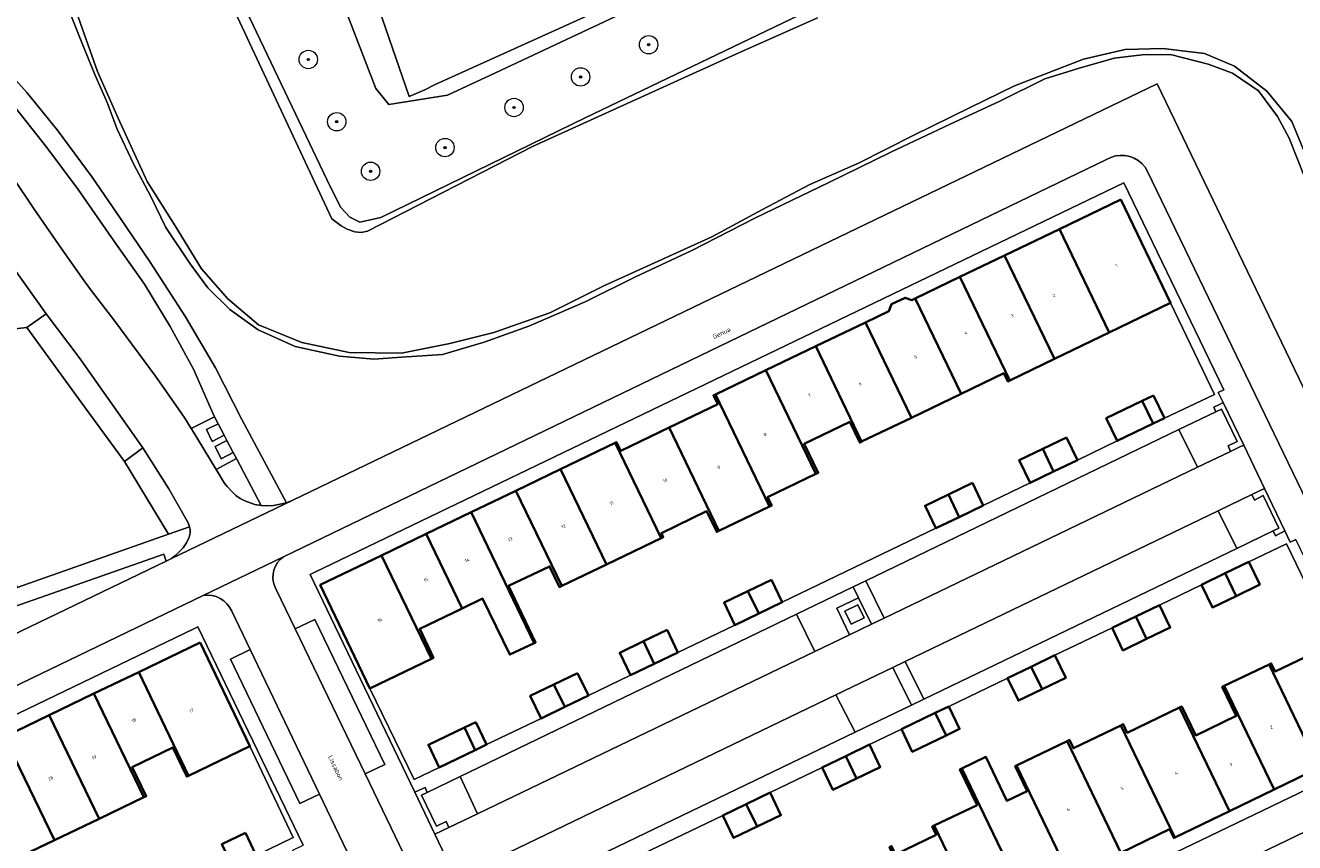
# Model space of a CAD drawing. Header units: metres. Extents: x 131489 to 134032, y 502353 to 503606.
# Tile 57 of 90: x 133123 to 133261, y 502886 to 502975. Entities that reach past the tile are written whole.
import ezdxf
from ezdxf.enums import TextEntityAlignment as Align

# ---------------------------------------------------------------- set-up
doc = ezdxf.new("R2010")
doc.units = ezdxf.units.M
for name, color, linetype, lineweight in [('B-WE-GR-BEPLANTING_CULTUUR_HEESTERS-GV', 90, 'Continuous', 18), ('B-WE-GR-BOOM-S', 92, 'Continuous', 25), ('B-WE-GR-GRAS-GV', 60, 'Continuous', 13), ('B-WE-IE-TERREINAFSCHEIDING_KUNSTMATIG_MUUR-GV', 90, 'Continuous', 18), ('B-WE-OG-BEBOUWING-GV', 7, 'Continuous', 35), ('B-WE-OG-BEBOUWING-T18', 1, 'Continuous', 18), ('B-WE-OG-TERREIN_CULTUURSCHEIDING-GV', 7, 'Continuous', 18), ('B-WE-OG-TERREIN_ERF-GV', 7, 'Continuous', 18), ('B-WE-OG-TOPOGRAFIE-T18', 1, 'Continuous', 18), ('B-WE-OG-WATER_SLOOT-GV', 120, 'Continuous', 18), ('B-WE-VH-VERHARDING_ASFALT-GV', 252, 'Continuous', 18), ('B-WE-VH-VERHARDING_BEDRIJFSVLOERPLAAT-GV', 252, 'Continuous', 18), ('B-WE-VH-VERHARDING_BETONSTRAATSTEEN-GV', 252, 'Continuous', 18), ('B-WE-VH-VERHARDING_STRAATBAKSTEEN-GV', 252, 'Continuous', 18), ('B-WE-VH-VERHARDING_TEGEL-GV', 252, 'Continuous', 18)]:
    doc.layers.add(name, color=color, linetype=linetype, lineweight=lineweight)
doc.styles.add('NLCS-ISO-M200-T18', font='NLCS-ISO.ttf', dxfattribs={"height": 0.36})
doc.styles.add('NLCS-ISO-M200-T25', font='NLCS-ISO.ttf', dxfattribs={"height": 0.5})

# ---------------------------------------------------------------- blocks, each defined once
blk = doc.blocks.new('SGR-BOOM_01-SO')
at = {"linetype": 'ByBlock', "lineweight": 18}
h = blk.add_hatch(color=0, dxfattribs=at)
h.dxf.hatch_style = 1
edge = h.paths.add_edge_path()
edge.add_arc((0, 0), 0.25, 0, 360)
at = {"color": 0, "linetype": 'ByBlock', "lineweight": 18}
for radius in [2, 0.25]:
    blk.add_circle((0, 0), radius, dxfattribs=at)

msp = doc.modelspace()

# ---------------------------------------------------------------- linework, layer by layer
at = {"layer": 'B-WE-GR-BEPLANTING_CULTUUR_HEESTERS-GV', "flags": 128}
for points in [[(133137.136, 502998.62), (133156.645, 502957.702), (133157.764, 502955.484), (133158.712, 502954.438), (133159.819, 502953.903), (133162.108, 502954.398), (133184.312, 502965.25), (133212.969, 502979.024)], [(133213.65, 502988.529), (133174.561, 502970.166), (133169.36, 502967.723), (133162.958, 502966.696), (133161.549, 502968.434), (133156.913, 502980.526)]]:
    msp.add_lwpolyline(points, dxfattribs=at)
at = {"layer": 'B-WE-GR-GRAS-GV', "flags": 128}
for points in [[(133189.473, 503018.695), (133200.088, 503022.676), (133206.627, 503019.894), (133210.555, 503026.436), (133222.679, 503030.842), (133231.805, 503026.929), (133232.824, 503026.079), (133235.185, 503023.27), (133241.931, 503005.932), (133241.754, 503003.311), (133233.638, 503000), (133233.064, 502999.766), (133232.51, 502998.934), (133215.814, 502990.528), (133167.946, 502968.84), (133166.878, 502968.315), (133165.182, 502967.579), (133154.026, 503000), (133152.341, 503004.898), (133159.454, 503007.755), (133166.68, 503004.538), (133169.888, 503011.384), (133179.595, 503014.959), (133185.882, 503012.249)], [(133189.473, 503018.695), (133185.882, 503012.249), (133179.595, 503014.959), (133169.888, 503011.384), (133166.68, 503004.538), (133159.454, 503007.755), (133152.341, 503004.898), (133154.026, 503000), (133165.182, 502967.579), (133166.878, 502968.315), (133167.946, 502968.84), (133215.814, 502990.528), (133232.51, 502998.934), (133233.064, 502999.766), (133233.638, 503000), (133241.754, 503003.311), (133241.931, 503005.932), (133235.185, 503023.27), (133232.824, 503026.079), (133231.805, 503026.929), (133222.679, 503030.842), (133210.555, 503026.436), (133206.627, 503019.894), (133200.088, 503022.676)]]:
    msp.add_lwpolyline(points, close=True, dxfattribs=at)
msp.add_lwpolyline([(133156.913, 502980.526), (133161.549, 502968.434), (133162.958, 502966.696), (133169.36, 502967.723), (133174.561, 502970.166), (133213.65, 502988.529)], dxfattribs=at)
at = {"layer": 'B-WE-IE-TERREINAFSCHEIDING_KUNSTMATIG_MUUR-GV', "flags": 128}
for points in [[(133253.698, 502934.279), (133253.279, 502934.071), (133252.664, 502933.766), (133252.879, 502933.264), (133253.519, 502933.573), (133255.216, 502930.05), (133254.225, 502929.557), (133254.496, 502928.968), (133255.503, 502929.453), (133255.922, 502929.655)], [(133258.189, 502924.941), (133256.82, 502924.282), (133257.099, 502923.646), (133258.05, 502924.162), (133259.757, 502920.617), (133259.143, 502920.322), (133259.396, 502919.798), (133260.409, 502920.326)], [(133166.533, 502891.561), (133167.149, 502891.859), (133166.904, 502892.425), (133166.264, 502892.119), (133165.781, 502891.887), (133167.973, 502887.318), (133169.502, 502888.054), (133169.218, 502888.708), (133168.155, 502888.193)]]:
    msp.add_lwpolyline(points, close=True, dxfattribs=at)
at = {"layer": 'B-WE-OG-BEBOUWING-GV', "flags": 128}
for points in [[(133242.566, 502956.382), (133235.878, 502953.157), (133241.3, 502941.894), (133247.977, 502945.115)], [(133235.878, 502953.157), (133229.933, 502950.29), (133235.356, 502939.026), (133241.3, 502941.894)], [(133229.933, 502950.29), (133225.069, 502947.945), (133230.492, 502936.68), (133235.356, 502939.026)], [(133225.069, 502947.945), (133220.204, 502945.6), (133225.194, 502935.236), (133229.841, 502937.475), (133230.275, 502936.575), (133230.492, 502936.68)], [(133220.204, 502945.6), (133219.842, 502945.425), (133219.099, 502945.689), (133217.618, 502944.969), (133217.355, 502944.231), (133214.796, 502943.001), (133219.789, 502932.632), (133225.194, 502935.236)], [(133214.796, 502943.001), (133209.388, 502940.403), (133214.383, 502930.028), (133219.789, 502932.632)], [(133209.388, 502940.403), (133203.98, 502937.805), (133209.413, 502926.521), (133209.659, 502926.639), (133208.14, 502929.805), (133213.085, 502932.181), (133214.171, 502929.926), (133214.383, 502930.028)], [(133203.98, 502937.805), (133198.482, 502935.163), (133204.354, 502922.967), (133204.603, 502923.087), (133204.162, 502924.002), (133209.413, 502926.521)], [(133198.482, 502935.163), (133198.27, 502935.061), (133198.729, 502934.106), (133193.445, 502931.562), (133198.857, 502920.32), (133204.354, 502922.967)], [(133244.88, 502934.457), (133240.975, 502932.575), (133242.165, 502930.106), (133246.069, 502931.988)], [(133246.119, 502935.054), (133244.88, 502934.457), (133246.069, 502931.988), (133247.309, 502932.585)], [(133193.445, 502931.562), (133188.18, 502929.026), (133187.722, 502929.976), (133187.583, 502929.909), (133192.578, 502919.533), (133192.815, 502919.647), (133192.603, 502920.088), (133197.524, 502922.453), (133198.62, 502920.206), (133198.857, 502920.32)], [(133187.583, 502929.909), (133181.637, 502927.042), (133186.631, 502916.67), (133192.578, 502919.533)], [(133236.66, 502930.495), (133234.07, 502929.247), (133235.259, 502926.778), (133237.85, 502928.026)], [(133234.07, 502929.247), (133231.516, 502928.016), (133232.706, 502925.547), (133235.259, 502926.778)], [(133181.637, 502927.042), (133176.773, 502924.696), (133181.765, 502914.327), (133186.631, 502916.67)], [(133176.773, 502924.696), (133171.909, 502922.351), (133178.762, 502908.117), (133178.92, 502908.192), (133175.993, 502914.342), (133180.448, 502916.462), (133181.52, 502914.209), (133181.765, 502914.327)], [(133223.81, 502924.28), (133221.278, 502923.06), (133222.459, 502920.609), (133224.99, 502921.829)], [(133226.422, 502925.538), (133223.81, 502924.28), (133224.99, 502921.829), (133227.603, 502923.088)], [(133171.909, 502922.351), (133167.045, 502920.006), (133170.952, 502911.89), (133173.159, 502912.952), (133176.127, 502906.863), (133178.762, 502908.117)], [(133167.045, 502920.006), (133162.181, 502917.66), (133167.605, 502906.393), (133167.821, 502906.497), (133166.328, 502909.664), (133170.952, 502911.89)], [(133162.181, 502917.66), (133155.51, 502914.443), (133160.922, 502903.179), (133167.605, 502906.393)], [(133256.481, 502916.951), (133253.907, 502915.708), (133255.096, 502913.238), (133257.675, 502914.484)], [(133204.571, 502915.006), (133202.01, 502913.772), (133203.189, 502911.322), (133205.751, 502912.556)], [(133253.907, 502915.708), (133251.338, 502914.467), (133252.53, 502911.999), (133255.096, 502913.238)], [(133202.01, 502913.772), (133199.427, 502912.528), (133200.607, 502910.077), (133203.189, 502911.322)], [(133246.754, 502912.256), (133244.181, 502911.015), (133245.361, 502908.564), (133247.936, 502909.806)], [(133244.181, 502911.015), (133241.611, 502909.775), (133242.793, 502907.325), (133245.361, 502908.564)], [(133193.225, 502909.544), (133190.657, 502908.308), (133191.837, 502905.857), (133194.404, 502907.093)], [(133142.456, 502908.173), (133135.777, 502904.959), (133141.203, 502893.69), (133147.874, 502896.896)], [(133190.657, 502908.308), (133188.08, 502907.067), (133189.259, 502904.617), (133191.837, 502905.857)], [(133265.788, 502908.119), (133259.348, 502905.02), (133258.912, 502905.907), (133258.68, 502905.795), (133264.103, 502894.53), (133270.783, 502897.747)], [(133235.402, 502906.788), (133232.827, 502905.549), (133234.007, 502903.098), (133236.582, 502904.337)], [(133135.777, 502904.959), (133130.91, 502902.618), (133136.335, 502891.352), (133136.589, 502891.474), (133135.073, 502894.629), (133139.472, 502896.742), (133140.988, 502893.587), (133141.203, 502893.69)], [(133232.827, 502905.549), (133230.257, 502904.312), (133231.436, 502901.861), (133234.007, 502903.098)], [(133258.68, 502905.795), (133253.815, 502903.45), (133259.238, 502892.188), (133264.103, 502894.53)], [(133180.927, 502903.621), (133178.352, 502902.381), (133179.533, 502899.93), (133182.107, 502901.17)], [(133183.497, 502904.859), (133180.927, 502903.621), (133182.107, 502901.17), (133184.677, 502902.409)], [(133130.91, 502902.618), (133126.045, 502900.277), (133131.468, 502889.013), (133136.335, 502891.352)], [(133253.815, 502903.45), (133253.595, 502903.344), (133255.112, 502900.196), (133250.715, 502898.073), (133249.189, 502901.233), (133248.946, 502901.116), (133254.372, 502889.845), (133259.238, 502892.188)], [(133223.856, 502901.229), (133222.376, 502900.516), (133223.556, 502898.065), (133225.037, 502898.778)], [(133248.946, 502901.116), (133243.265, 502898.371), (133242.825, 502899.285), (133242.564, 502899.159), (133248.427, 502886.982), (133254.372, 502889.845)], [(133126.045, 502900.277), (133121.178, 502897.935), (133126.6, 502886.674), (133131.468, 502889.013)], [(133172.423, 502899.527), (133171.196, 502898.936), (133172.375, 502896.486), (133173.603, 502897.076)], [(133222.376, 502900.516), (133218.712, 502898.751), (133219.892, 502896.3), (133223.556, 502898.065)], [(133171.196, 502898.936), (133167.278, 502897.05), (133168.458, 502894.6), (133172.375, 502896.486)], [(133242.564, 502899.159), (133237.411, 502896.679), (133236.972, 502897.586), (133236.72, 502897.464), (133242.568, 502885.317), (133247.861, 502887.866), (133248.313, 502886.927), (133248.427, 502886.982)], [(133121.178, 502897.935), (133118.645, 502896.716), (133117.903, 502896.975), (133116.414, 502896.259), (133116.149, 502895.51), (133115.774, 502895.331), (133122.06, 502882.274), (133122.33, 502882.404), (133121.464, 502884.207), (133126.6, 502886.674)], [(133215.226, 502897.069), (133212.648, 502895.825), (133213.828, 502893.374), (133216.409, 502894.619)], [(133236.72, 502897.464), (133231.229, 502894.809), (133237.529, 502881.724), (133237.703, 502881.808), (133237.247, 502882.755), (133242.568, 502885.317)], [(133212.648, 502895.825), (133210.084, 502894.587), (133211.266, 502892.137), (133213.828, 502893.374)], [(133231.229, 502894.809), (133231.087, 502894.741), (133232.387, 502892.017), (133230.186, 502890.955), (133227.896, 502895.73), (133225.283, 502894.479), (133232.572, 502879.339), (133237.529, 502881.724)], [(133225.283, 502894.479), (133225.071, 502894.378), (133226.928, 502890.497), (133222.283, 502888.261), (133227.707, 502876.997), (133232.572, 502879.339)], [(133204.419, 502891.854), (133201.839, 502890.612), (133203.023, 502888.153), (133205.603, 502889.394)], [(133201.839, 502890.612), (133199.274, 502889.377), (133200.458, 502886.918), (133203.023, 502888.153)], [(133147.378, 502887.478), (133144.811, 502886.242), (133145.991, 502883.791), (133148.559, 502885.028)], [(133222.283, 502888.261), (133222.06, 502888.154), (133222.485, 502887.263), (133218.075, 502885.133), (133217.641, 502886.036), (133217.413, 502885.927), (133222.841, 502874.655), (133227.707, 502876.997)]]:
    msp.add_lwpolyline(points, close=True, dxfattribs=at)
at = {"layer": 'B-WE-OG-TERREIN_CULTUURSCHEIDING-GV', "flags": 128}
for points in [[(133114.103, 502978.224), (133120.28, 502971.722), (133123.623, 502968.02), (133126.916, 502963.941), (133130.701, 502958.798), (133133.798, 502954.31), (133137.01, 502949.544), (133140.844, 502943.614), (133144.138, 502938.045), (133146.973, 502932.443), (133151.834, 502923.387), (133152.521, 502923.674), (133246.517, 502968.954), (133275.471, 502908.762)], [(133262.524, 502958.829), (133260.881, 502963.037), (133259.617, 502965.411), (133257.533, 502968.177), (133254.713, 502970.124), (133252.058, 502971.087), (133247.962, 502972.147), (133244.882, 502972.095), (133241.836, 502971.731), (133237.938, 502970.628), (133234.303, 502969.494), (133229.407, 502967.064), (133224.004, 502964.567), (133217.553, 502961.529), (133210.808, 502958.228), (133202.769, 502954.352), (133195.925, 502950.822), (133189.786, 502947.965), (133184.317, 502945.239), (133178.21, 502942.594), (133173.33, 502940.835), (133168.794, 502939.52), (133164.355, 502939.203), (133161.325, 502938.987), (133157.606, 502939.31), (133152.772, 502940.386), (133148.773, 502942.183), (133145.691, 502944.391), (133143.296, 502946.747), (133141.36, 502949.366), (133138.735, 502953.328), (133137.126, 502956.619), (133135.205, 502960.237), (133133.448, 502964.036), (133132.347, 502966.934), (133131, 502969.963), (133129.538, 502973.533), (133127.961, 502977.529)], [(133122.038, 502958.843), (133124.4, 502955.331), (133127.083, 502951.451), (133129.839, 502947.523), (133130.651, 502946.418), (133133.161, 502943.152), (133137.615, 502937.137), (133139.805, 502933.994), (133140.771, 502932.592), (133141.489, 502931.476), (133144.006, 502932.745), (133143.975, 502932.803), (133141.713, 502937.93), (133139.19, 502942.549), (133136.404, 502947.152), (133133.078, 502951.886), (133129.178, 502957.455), (133125.786, 502962.025), (133121.837, 502967.02)], [(133281.318, 502896.608), (133093.361, 502806.066)]]:
    msp.add_lwpolyline(points, dxfattribs=at)
for points in [[(133134.223, 502927.874), (133129.892, 502933.816), (133123.592, 502942.459), (133113.691, 502941.368), (133113.102, 502941.17), (133122.543, 502914.175), (133139.016, 502919.952)], [(133253.519, 502933.573), (133252.879, 502933.264), (133248.883, 502931.334), (133250.896, 502927.235), (133254.496, 502928.968), (133254.225, 502929.557), (133255.216, 502930.05)], [(133146.404, 502928.189), (133144.186, 502926.995), (133144.47, 502926.524), (133145.071, 502925.553), (133145.378, 502925.16), (133145.859, 502924.636), (133146.329, 502924.167), (133146.799, 502923.862), (133147.323, 502923.6), (133147.892, 502923.383), (133148.416, 502923.209), (133149.071, 502923.089), (133146.433, 502928.135)], [(133258.05, 502924.162), (133257.099, 502923.646), (133256.82, 502924.282), (133253.149, 502922.512), (133255.169, 502918.407), (133259.143, 502920.322), (133259.757, 502920.617)], [(133138.753, 502917.042), (133138.511, 502917.788), (133067.361, 502892.807), (133070.408, 502884.119)], [(133214.043, 502913.048), (133213.467, 502914.229), (133207.311, 502911.256), (133209.297, 502907.211), (133213.052, 502909.018), (133211.702, 502911.901)], [(133217.778, 502905.463), (133211.572, 502902.472), (133213.689, 502898.423), (133219.806, 502901.37)], [(133170.737, 502893.592), (133167.149, 502891.859), (133166.533, 502891.561), (133168.155, 502888.193), (133169.218, 502888.708), (133169.502, 502888.054), (133172.624, 502889.557)]]:
    msp.add_lwpolyline(points, close=True, dxfattribs=at)
at = {"layer": 'B-WE-OG-TERREIN_ERF-GV', "flags": 128}
msp.add_lwpolyline([(133221.278, 502923.06), (133223.81, 502924.28), (133226.422, 502925.538), (133227.603, 502923.088), (133232.706, 502925.547), (133231.516, 502928.016), (133234.07, 502929.247), (133236.66, 502930.495), (133237.85, 502928.026), (133242.165, 502930.106), (133240.975, 502932.575), (133244.88, 502934.457), (133246.119, 502935.054), (133247.309, 502932.585), (133252.751, 502935.169), (133247.977, 502945.115), (133241.3, 502941.894), (133235.356, 502939.026), (133230.492, 502936.68), (133230.275, 502936.575), (133229.841, 502937.475), (133225.194, 502935.236), (133219.789, 502932.632), (133214.383, 502930.028), (133214.171, 502929.926), (133213.085, 502932.181), (133208.14, 502929.805), (133209.659, 502926.639), (133209.413, 502926.521), (133204.162, 502924.002), (133204.603, 502923.087), (133204.354, 502922.967), (133198.857, 502920.32), (133198.62, 502920.206), (133197.524, 502922.453), (133192.603, 502920.088), (133192.815, 502919.647), (133192.578, 502919.533), (133186.631, 502916.67), (133181.765, 502914.327), (133181.52, 502914.209), (133180.448, 502916.462), (133175.993, 502914.342), (133178.92, 502908.192), (133178.762, 502908.117), (133176.127, 502906.863), (133173.159, 502912.952), (133170.952, 502911.89), (133166.328, 502909.664), (133167.821, 502906.497), (133167.605, 502906.393), (133160.922, 502903.179), (133165.713, 502893.264), (133168.458, 502894.6), (133167.278, 502897.05), (133171.196, 502898.936), (133172.423, 502899.527), (133173.603, 502897.076), (133179.533, 502899.93), (133178.352, 502902.381), (133180.927, 502903.621), (133183.497, 502904.859), (133184.677, 502902.409), (133189.259, 502904.617), (133188.08, 502907.067), (133190.657, 502908.308), (133193.225, 502909.544), (133194.404, 502907.093), (133200.607, 502910.077), (133199.427, 502912.528), (133202.01, 502913.772), (133204.571, 502915.006), (133205.751, 502912.556), (133222.459, 502920.609)], close=True, dxfattribs=at)
for points in [[(133218.075, 502885.133), (133222.485, 502887.263), (133222.06, 502888.154), (133222.283, 502888.261), (133226.928, 502890.497), (133225.071, 502894.378), (133225.283, 502894.479), (133227.896, 502895.73), (133230.186, 502890.955), (133232.387, 502892.017), (133231.087, 502894.741), (133231.229, 502894.809), (133236.72, 502897.464), (133236.972, 502897.586), (133237.411, 502896.679), (133242.564, 502899.159), (133242.825, 502899.285), (133243.265, 502898.371), (133248.946, 502901.116), (133249.189, 502901.233), (133250.715, 502898.073), (133255.112, 502900.196), (133253.595, 502903.344), (133253.815, 502903.45), (133258.68, 502905.795), (133258.912, 502905.907), (133259.348, 502905.02), (133265.788, 502908.119), (133260.585, 502918.897), (133256.481, 502916.951), (133257.675, 502914.484), (133255.096, 502913.238), (133252.53, 502911.999), (133251.338, 502914.467), (133246.754, 502912.256), (133247.936, 502909.806), (133245.361, 502908.564), (133242.793, 502907.325), (133241.611, 502909.775), (133235.402, 502906.788), (133236.582, 502904.337), (133234.007, 502903.098), (133231.436, 502901.861), (133230.257, 502904.312), (133223.856, 502901.229), (133225.037, 502898.778), (133223.556, 502898.065), (133219.892, 502896.3), (133218.712, 502898.751), (133215.226, 502897.069), (133216.409, 502894.619), (133213.828, 502893.374), (133211.266, 502892.137), (133210.084, 502894.587), (133204.419, 502891.854), (133205.603, 502889.394), (133203.023, 502888.153), (133200.458, 502886.918), (133199.274, 502889.377), (133182.813, 502881.446)], [(133144.811, 502886.242), (133147.378, 502887.478), (133148.559, 502885.028), (133152.564, 502886.951), (133147.874, 502896.896), (133141.203, 502893.69), (133140.988, 502893.587), (133139.472, 502896.742), (133135.073, 502894.629), (133136.589, 502891.474), (133136.335, 502891.352), (133131.468, 502889.013), (133126.6, 502886.674), (133121.464, 502884.207)]]:
    msp.add_lwpolyline(points, dxfattribs=at)
at = {"layer": 'B-WE-OG-WATER_SLOOT-GV', "flags": 128}
for points in [[(133136.526, 502997.64), (133156.781, 502954.282), (133157.797, 502953.495), (133158.436, 502953.135), (133159.288, 502952.857), (133159.96, 502952.775), (133160.648, 502952.923), (133178.584, 502962.149), (133200.697, 502972.166), (133209.579, 502976.148)], [(133209.579, 502976.148), (133200.697, 502972.166), (133178.584, 502962.149), (133160.648, 502952.923), (133159.96, 502952.775), (133159.288, 502952.857), (133158.436, 502953.135), (133157.797, 502953.495), (133156.781, 502954.282), (133136.526, 502997.64)], [(133212.969, 502979.024), (133184.312, 502965.25), (133162.108, 502954.398), (133159.819, 502953.903), (133158.712, 502954.438), (133157.764, 502955.484), (133156.645, 502957.702), (133137.136, 502998.62)], [(133263.381, 502959.503), (133261.165, 502964.859), (133258.455, 502968.171), (133254.916, 502970.875), (133251.655, 502972.252), (133247.125, 502972.8), (133243.037, 502972.684), (133238.508, 502971.63), (133230.998, 502968.748), (133226.195, 502966.367), (133220.066, 502963.377), (133214.048, 502960.331), (133208.747, 502958.005), (133203.613, 502955.292), (133198.092, 502952.302), (133186.331, 502946.985), (133180.479, 502944.05), (133174.404, 502941.889), (133169.599, 502940.723), (133164.353, 502939.667), (133158.662, 502939.716), (133153.524, 502940.815), (133148.796, 502942.738), (133145.48, 502945.556), (133142.606, 502948.815), (133139.732, 502953.512), (133136.692, 502958.318), (133133.541, 502965.225), (133131.275, 502970.308), (133129.671, 502974.894), (133127.515, 502981.027)], [(133127.515, 502981.027), (133129.671, 502974.894), (133131.275, 502970.308), (133133.541, 502965.225), (133136.692, 502958.318), (133139.732, 502953.512), (133142.606, 502948.815), (133145.48, 502945.556), (133148.796, 502942.738), (133153.524, 502940.815), (133158.662, 502939.716), (133164.353, 502939.667), (133169.599, 502940.723), (133174.404, 502941.889), (133180.479, 502944.05), (133186.331, 502946.985), (133198.092, 502952.302), (133203.613, 502955.292), (133208.747, 502958.005), (133214.048, 502960.331), (133220.066, 502963.377), (133226.195, 502966.367), (133230.998, 502968.748), (133238.508, 502971.63), (133243.037, 502972.684), (133247.125, 502972.8), (133251.655, 502972.252), (133254.916, 502970.875), (133258.455, 502968.171), (133261.165, 502964.859), (133263.381, 502959.503)], [(133127.961, 502977.529), (133129.538, 502973.533), (133131, 502969.963), (133132.347, 502966.934), (133133.448, 502964.036), (133135.205, 502960.237), (133137.126, 502956.619), (133138.735, 502953.328), (133141.36, 502949.366), (133143.296, 502946.747), (133145.691, 502944.391), (133148.773, 502942.183), (133152.772, 502940.386), (133157.606, 502939.31), (133161.325, 502938.987), (133164.355, 502939.203), (133168.794, 502939.52), (133173.33, 502940.835), (133178.21, 502942.594), (133184.317, 502945.239), (133189.786, 502947.965), (133195.925, 502950.822), (133202.769, 502954.352), (133210.808, 502958.228), (133217.553, 502961.529), (133224.004, 502964.567), (133229.407, 502967.064), (133234.303, 502969.494), (133237.938, 502970.628), (133241.836, 502971.731), (133244.882, 502972.095), (133247.962, 502972.147), (133252.058, 502971.087), (133254.713, 502970.124), (133257.533, 502968.177), (133259.617, 502965.411), (133260.881, 502963.037), (133262.524, 502958.829)]]:
    msp.add_lwpolyline(points, dxfattribs=at)
at = {"layer": 'B-WE-VH-VERHARDING_ASFALT-GV', "flags": 128}
msp.add_lwpolyline([(133121.837, 502967.02), (133125.786, 502962.025), (133129.178, 502957.455), (133133.078, 502951.886), (133136.404, 502947.152), (133139.19, 502942.549), (133141.713, 502937.93), (133143.975, 502932.803), (133144.006, 502932.745), (133144.417, 502931.963), (133145.072, 502930.719), (133145.373, 502930.148), (133146.056, 502928.85), (133146.404, 502928.189), (133146.433, 502928.135), (133149.071, 502923.089), (133149.661, 502923.057), (133150.437, 502923.091), (133151.157, 502923.223), (133151.834, 502923.387), (133146.973, 502932.443), (133144.138, 502938.045), (133140.844, 502943.614), (133137.01, 502949.544), (133133.798, 502954.31), (133130.701, 502958.798), (133126.916, 502963.941), (133123.623, 502968.02), (133120.28, 502971.722)], dxfattribs=at)
at = {"layer": 'B-WE-VH-VERHARDING_BEDRIJFSVLOERPLAAT-GV', "flags": 128}
for points in [[(133144.417, 502931.963), (133143.145, 502931.336), (133143.768, 502930.059), (133145.072, 502930.719)], [(133145.373, 502930.148), (133144.096, 502929.486), (133144.752, 502928.177), (133146.056, 502928.85)], [(133213.233, 502910.17), (133214.651, 502910.848), (133213.984, 502912.278), (133212.543, 502911.6)]]:
    msp.add_lwpolyline(points, close=True, dxfattribs=at)
at = {"layer": 'B-WE-VH-VERHARDING_BETONSTRAATSTEEN-GV', "flags": 128}
for points in [[(133253.698, 502934.279), (133253.153, 502935.363), (133253.759, 502935.655), (133242.898, 502958.173), (133241.906, 502957.695), (133154.869, 502915.789), (133154.417, 502915.571), (133165.781, 502891.887), (133166.264, 502892.119), (133166.904, 502892.425), (133167.149, 502891.859), (133170.737, 502893.592), (133207.311, 502911.256), (133213.467, 502914.229), (133214.845, 502914.895), (133248.883, 502931.334), (133252.879, 502933.264), (133252.664, 502933.766), (133253.279, 502934.071)], [(133217.618, 502944.969), (133219.099, 502945.689), (133219.842, 502945.425), (133220.204, 502945.6), (133225.069, 502947.945), (133229.933, 502950.29), (133235.878, 502953.157), (133242.566, 502956.382), (133247.977, 502945.115), (133252.751, 502935.169), (133247.309, 502932.585), (133246.069, 502931.988), (133242.165, 502930.106), (133237.85, 502928.026), (133235.259, 502926.778), (133232.706, 502925.547), (133227.603, 502923.088), (133224.99, 502921.829), (133222.459, 502920.609), (133205.751, 502912.556), (133203.189, 502911.322), (133200.607, 502910.077), (133194.404, 502907.093), (133191.837, 502905.857), (133189.259, 502904.617), (133184.677, 502902.409), (133182.107, 502901.17), (133179.533, 502899.93), (133173.603, 502897.076), (133172.375, 502896.486), (133168.458, 502894.6), (133165.713, 502893.264), (133160.922, 502903.179), (133155.51, 502914.443), (133162.181, 502917.66), (133167.045, 502920.006), (133171.909, 502922.351), (133176.773, 502924.696), (133181.637, 502927.042), (133187.583, 502929.909), (133187.722, 502929.976), (133188.18, 502929.026), (133193.445, 502931.562), (133198.729, 502934.106), (133198.27, 502935.061), (133198.482, 502935.163), (133203.98, 502937.805), (133209.388, 502940.403), (133214.796, 502943.001), (133217.355, 502944.231)], [(133250.896, 502927.235), (133248.883, 502931.334), (133214.845, 502914.895), (133216.826, 502910.835)], [(133211.572, 502902.472), (133217.778, 502905.463), (133219.122, 502906.111), (133253.149, 502922.512), (133256.82, 502924.282), (133258.189, 502924.941), (133255.922, 502929.655), (133255.503, 502929.453), (133254.496, 502928.968), (133250.896, 502927.235), (133216.826, 502910.835), (133215.446, 502910.171), (133213.052, 502909.018), (133209.297, 502907.211), (133172.624, 502889.557), (133169.502, 502888.054), (133167.973, 502887.318), (133170.257, 502882.558), (133171.756, 502883.28), (133174.974, 502884.831)], [(133255.169, 502918.407), (133253.149, 502922.512), (133219.122, 502906.111), (133221.161, 502902.023)], [(133271.43, 502896.372), (133272.466, 502896.871), (133261.605, 502919.388), (133260.989, 502919.091), (133260.409, 502920.326), (133259.396, 502919.798), (133259.143, 502920.322), (133255.169, 502918.407), (133221.161, 502902.023), (133219.806, 502901.37), (133213.689, 502898.423), (133176.962, 502880.729), (133173.291, 502878.96), (133173.488, 502878.506), (133172.447, 502877.993), (133183.861, 502854.205), (133184.393, 502854.467)], [(133214.845, 502914.895), (133213.467, 502914.229), (133214.043, 502913.048), (133215.446, 502910.171), (133216.826, 502910.835)], [(133214.043, 502913.048), (133211.702, 502911.901), (133213.052, 502909.018), (133215.446, 502910.171)], [(133213.233, 502910.17), (133212.543, 502911.6), (133213.984, 502912.278), (133214.651, 502910.848)], [(133209.297, 502907.211), (133207.311, 502911.256), (133170.737, 502893.592), (133172.624, 502889.557)], [(133141.767, 502909.66), (133070.373, 502875.268), (133069.375, 502874.787), (133080.269, 502852.165), (133080.754, 502852.398), (133081.286, 502851.271), (133082.489, 502851.841), (133082.733, 502851.334), (133085.637, 502852.737), (133114.7, 502866.779), (133119.698, 502869.193), (133121.291, 502869.963), (133146.442, 502882.115), (133147.444, 502882.593), (133149.414, 502883.583), (133149.626, 502883.653), (133152.703, 502885.139), (133152.534, 502885.575), (133153.652, 502886.147), (133142.216, 502909.876)], [(133219.122, 502906.111), (133217.778, 502905.463), (133219.806, 502901.37), (133221.161, 502902.023)], [(133213.689, 502898.423), (133211.572, 502902.472), (133174.974, 502884.831), (133176.962, 502880.729)]]:
    msp.add_lwpolyline(points, close=True, dxfattribs=at)
for points in [[(133182.813, 502881.446), (133199.274, 502889.377), (133201.839, 502890.612), (133204.419, 502891.854), (133210.084, 502894.587), (133212.648, 502895.825), (133215.226, 502897.069), (133218.712, 502898.751), (133222.376, 502900.516), (133223.856, 502901.229), (133230.257, 502904.312), (133232.827, 502905.549), (133235.402, 502906.788), (133241.611, 502909.775), (133244.181, 502911.015), (133246.754, 502912.256), (133251.338, 502914.467), (133253.907, 502915.708), (133256.481, 502916.951), (133260.585, 502918.897), (133265.788, 502908.119)], [(133121.178, 502897.935), (133126.045, 502900.277), (133130.91, 502902.618), (133135.777, 502904.959), (133142.456, 502908.173), (133147.874, 502896.896), (133152.564, 502886.951), (133148.559, 502885.028), (133145.991, 502883.791), (133143.682, 502882.677), (133141.109, 502881.436), (133138.539, 502880.197), (133133.963, 502877.998), (133131.378, 502876.751), (133128.82, 502875.518), (133123.146, 502872.798)], [(133264.103, 502894.53), (133259.238, 502892.188), (133254.372, 502889.845), (133248.427, 502886.982), (133248.313, 502886.927), (133247.861, 502887.866), (133242.568, 502885.317)]]:
    msp.add_lwpolyline(points, dxfattribs=at)
at = {"layer": 'B-WE-VH-VERHARDING_STRAATBAKSTEEN-GV', "flags": 128}
for points in [[(133275.471, 502908.762), (133246.517, 502968.954), (133152.521, 502923.674), (133139.334, 502917.322), (133138.753, 502917.042), (133070.408, 502884.119), (133068.658, 502883.275), (133058.789, 502878.521), (133060.792, 502874.323), (133072.233, 502850.347), (133074.39, 502845.826), (133079.314, 502835.505), (133081.439, 502831.053), (133085.786, 502821.941), (133087.865, 502817.584), (133092.455, 502807.966), (133093.361, 502806.066), (133281.318, 502896.608), (133280.608, 502898.083)], [(133119.711, 502952.361), (133117.612, 502950.906), (133112.113, 502946.256), (133111.352, 502946.009), (133109.615, 502945.223), (133111.258, 502940.496), (133113.102, 502941.17), (133113.691, 502941.368), (133123.592, 502942.459), (133125.715, 502943.915)], [(133125.715, 502943.915), (133123.592, 502942.459), (133129.892, 502933.816), (133134.223, 502927.874), (133136.232, 502929.338), (133129.308, 502939.176)], [(133136.232, 502929.338), (133134.223, 502927.874), (133139.016, 502919.952), (133141.295, 502920.751), (133141.138, 502921.185), (133139.038, 502924.885)], [(133152.781, 502909.67), (133160.385, 502893.878), (133162.527, 502894.894), (133154.914, 502910.697)], [(133147.894, 502907.403), (133145.74, 502906.37), (133153.275, 502890.657), (133155.434, 502891.68)]]:
    msp.add_lwpolyline(points, close=True, dxfattribs=at)
for points in [[(133065.767, 502876.127), (133142.783, 502913.304), (133151.509, 502917.516), (133241.01, 502960.72), (133241.477, 502960.952), (133241.976, 502961.104), (133242.493, 502961.172), (133243.015, 502961.155), (133243.526, 502961.052), (133244.014, 502960.866), (133244.464, 502960.603), (133244.865, 502960.27), (133245.207, 502959.875), (133245.478, 502959.43), (133275.045, 502898.127)], [(133275.045, 502898.127), (133245.478, 502959.43), (133245.207, 502959.875), (133244.865, 502960.27), (133244.464, 502960.603), (133244.014, 502960.866), (133243.526, 502961.052), (133243.015, 502961.155), (133242.493, 502961.172), (133241.976, 502961.104), (133241.477, 502960.952), (133241.01, 502960.72), (133151.509, 502917.516), (133151.163, 502917.222), (133150.87, 502916.874), (133150.639, 502916.482), (133150.475, 502916.058), (133150.384, 502915.612), (133150.368, 502915.158), (133150.426, 502914.707), (133150.559, 502914.272), (133150.761, 502913.865), (133152.781, 502909.67), (133154.914, 502910.697), (133162.527, 502894.894), (133160.385, 502893.878), (133170.582, 502872.702)], [(133119.711, 502952.361), (133125.715, 502943.915), (133129.308, 502939.176), (133136.232, 502929.338), (133139.038, 502924.885), (133141.138, 502921.185), (133141.295, 502920.751), (133141.369, 502920.456), (133141.369, 502920.088), (133141.247, 502919.621), (133140.977, 502919.031), (133140.609, 502918.49), (133140.29, 502918.145), (133139.799, 502917.678), (133139.334, 502917.322), (133152.521, 502923.674), (133151.834, 502923.387), (133151.157, 502923.223), (133150.437, 502923.091), (133149.661, 502923.057), (133149.071, 502923.089), (133148.416, 502923.209), (133147.892, 502923.383), (133147.323, 502923.6), (133146.799, 502923.862), (133146.329, 502924.167), (133145.859, 502924.636), (133145.378, 502925.16), (133145.071, 502925.553), (133144.47, 502926.524), (133144.186, 502926.995), (133141.515, 502931.435), (133141.489, 502931.476), (133140.771, 502932.592), (133139.805, 502933.994), (133137.615, 502937.137), (133133.161, 502943.152), (133130.651, 502946.418), (133129.839, 502947.523), (133127.083, 502951.451), (133124.4, 502955.331), (133122.038, 502958.843)], [(133170.257, 502882.558), (133167.973, 502887.318), (133165.781, 502891.887), (133154.417, 502915.571), (133154.869, 502915.789), (133241.906, 502957.695), (133242.898, 502958.173), (133253.759, 502935.655), (133253.153, 502935.363), (133253.698, 502934.279), (133255.922, 502929.655), (133258.189, 502924.941), (133260.409, 502920.326), (133260.989, 502919.091), (133261.605, 502919.388)], [(133067.361, 502892.807), (133138.511, 502917.788), (133138.753, 502917.042), (133139.334, 502917.322), (133139.799, 502917.678), (133140.29, 502918.145), (133140.609, 502918.49), (133140.977, 502919.031), (133141.247, 502919.621), (133141.369, 502920.088), (133141.369, 502920.456), (133141.295, 502920.751), (133139.016, 502919.952), (133122.543, 502914.175)], [(133170.582, 502872.702), (133160.385, 502893.878), (133152.781, 502909.67), (133150.761, 502913.865), (133150.559, 502914.272), (133150.426, 502914.707), (133150.368, 502915.158), (133150.384, 502915.612), (133150.475, 502916.058), (133150.639, 502916.482), (133150.87, 502916.874), (133151.163, 502917.222), (133151.509, 502917.516), (133142.783, 502913.304), (133143.258, 502913.338), (133143.732, 502913.293), (133144.193, 502913.171), (133144.627, 502912.976), (133145.024, 502912.712), (133145.372, 502912.387), (133145.662, 502912.009), (133145.886, 502911.589), (133147.894, 502907.403), (133155.434, 502891.68), (133165.626, 502870.426)], [(133165.626, 502870.426), (133155.434, 502891.68), (133153.275, 502890.657), (133145.74, 502906.37), (133147.894, 502907.403), (133145.886, 502911.589), (133145.662, 502912.009), (133145.372, 502912.387), (133145.024, 502912.712), (133144.627, 502912.976), (133144.193, 502913.171), (133143.732, 502913.293), (133143.258, 502913.338), (133142.783, 502913.304), (133065.767, 502876.127)], [(133070.373, 502875.268), (133141.767, 502909.66), (133142.216, 502909.876), (133153.652, 502886.147)], [(133271.43, 502896.372), (133184.393, 502854.467), (133183.861, 502854.205), (133180.328, 502852.463), (133175.405, 502850.036), (133171.891, 502848.304), (133171.429, 502848.076), (133100.016, 502813.685)]]:
    msp.add_lwpolyline(points, dxfattribs=at)
at = {"layer": 'B-WE-VH-VERHARDING_TEGEL-GV', "flags": 128}
msp.add_lwpolyline([(133145.373, 502930.148), (133145.072, 502930.719), (133143.768, 502930.059), (133143.145, 502931.336), (133144.417, 502931.963), (133144.006, 502932.745), (133141.489, 502931.476), (133141.515, 502931.435), (133144.186, 502926.995), (133146.404, 502928.189), (133146.056, 502928.85), (133144.752, 502928.177), (133144.096, 502929.486)], close=True, dxfattribs=at)

# ---------------------------------------------------------------- block references
at = {"layer": 'B-WE-GR-BOOM-S', "xscale": 0.5, "yscale": 0.5, "zscale": 0.5}
for p in [(133191.219, 502973.206), (133154.212, 502971.599), (133183.817, 502969.706), (133176.588, 502966.378), (133157.31, 502964.829), (133169.072, 502962.018), (133160.982, 502959.436)]:
    msp.add_blockref('SGR-BOOM_01-SO', p, dxfattribs=at)

# ---------------------------------------------------------------- texts
at = {"layer": 'B-WE-OG-BEBOUWING-T18', "style": 'NLCS-ISO-M200-T18'}
for s, rotation, p in [('1', 25.7, (133242.1, 502949.219)), ('2', 25.7, (133235.284, 502945.931)), ('3', 25.7, (133230.748, 502943.744)), ('4', 25.7, (133225.719, 502941.873)), ('5', 25.7, (133220.243, 502939.237)), ('7', 25.7, (133208.712, 502935.079)), ('6', 25.7, (133214.21, 502936.334)), ('8', 25.6, (133203.867, 502930.804)), ('9', 25.7, (133198.841, 502927.236)), ('10', 25.7, (133193.02, 502925.821)), ('11', 25.7, (133187.203, 502923.335)), ('12', 25.7, (133181.971, 502920.814)), ('13', 25.6, (133176.16, 502919.405)), ('14', 25.7, (133171.483, 502917.144)), ('15', 25.7, (133167.025, 502914.997)), ('16', 25.7, (133161.98, 502910.624)), ('17', 25.7, (133141.511, 502900.778)), ('18', 25.7, (133135.256, 502899.712)), ('2', 25.7, (133258.932, 502898.978)), ('19', 25.7, (133130.934, 502895.692)), ('4', 25.7, (133248.576, 502893.993)), ('3', 25.7, (133254.523, 502894.913)), ('20', 25.7, (133126.197, 502893.414)), ('5', 25.7, (133242.705, 502892.305)), ('6', 25.8, (133236.852, 502890.044))]:
    msp.add_text(s, height=0.36, rotation=rotation, dxfattribs=at).set_placement(p, align=Align.MIDDLE)
at = {"layer": 'B-WE-OG-TOPOGRAFIE-T18', "style": 'NLCS-ISO-M200-T25'}
for s, rotation, p in [('Genua', 25.8, (133199.142, 502941.85)), ('Lissabon', 295.3, (133157.201, 502894.533))]:
    msp.add_text(s, height=0.5, rotation=rotation, dxfattribs=at).set_placement(p, align=Align.MIDDLE)

doc.saveas('drawing.dxf')
